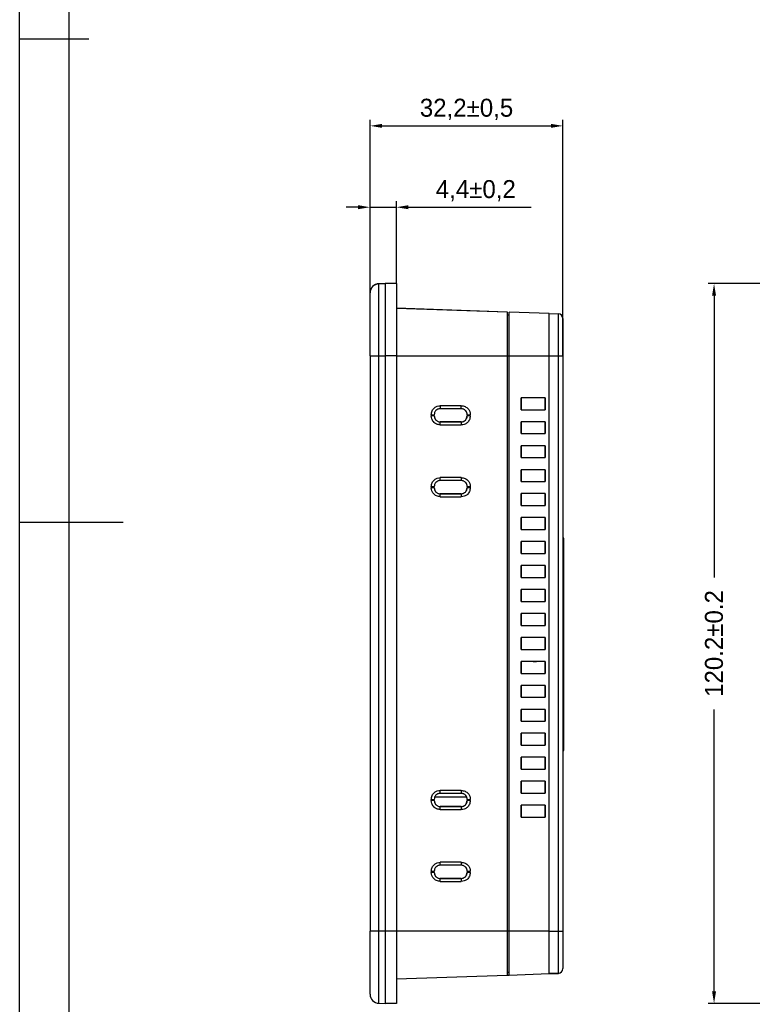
# Model space of a CAD drawing. Header units: millimetres. Extents: x -4303 to 345, y 512 to 7880.
# Tile 2 of 256: x -4303 to -4181, y 7557 to 7722. Entities that reach past the tile are written whole.
import ezdxf

# ---------------------------------------------------------------- set-up
doc = ezdxf.new("R2010")
doc.units = ezdxf.units.MM
doc.header["$LTSCALE"] = 5
doc.header["$PDSIZE"] = -1
doc.layers.add('HMI-D7', color=250, linetype='Continuous')
doc.dimstyles.new('ISO-25$0', dxfattribs={"dimtxt": 7, "dimasz": 1.5, "dimexe": 0.3, "dimexo": 0.2, "dimgap": 0.2, "dimtad": 0, "dimzin": 1, "dimdsep": 46, "dimtxsty": 'Standard', "dimcen": 0.5, "dimadec": 0, "dimazin": 0, "dimtp": 1.2, "dimtm": 1.2, "dimtfac": 1, "dimtmove": 0, "dimatfit": 3, "dimfxl": 1, "dimtolj": 1, "dimarcsym": 0})

# ---------------------------------------------------------------- blocks, each defined once
blk = doc.blocks.new('*D775')
at = {"color": 0, "lineweight": -2}
for p, q in [((-4146.22, 7677.55), (-4188.11, 7677.55)), ((-4187.11, 7675.55), (-4187.11, 7628.48)), ((-4187.11, 7559.41), (-4187.11, 7606.48)), ((-4146.23, 7557.41), (-4188.11, 7557.41))]:
    blk.add_line(p, q, dxfattribs=at)
at = {"color": 0}
for points in [[(-4187.44, 7675.55), (-4186.78, 7675.55), (-4187.11, 7677.55)], [(-4187.44, 7559.41), (-4186.78, 7559.41), (-4187.11, 7557.41)]]:
    blk.add_solid(points, dxfattribs=at)
at = {"layer": 'Defpoints', "color": 0}
for p in [(-4146.22, 7677.55), (-4187.11, 7557.41), (-4146.23, 7557.41)]:
    blk.add_point(p, dxfattribs=at)
at = {"color": 0, "insert": (-4187.11, 7617.48), "char_height": 3, "attachment_point": 5, "rotation": 90}
blk.add_mtext('120.2±0.2', dxfattribs=at)
blk = doc.blocks.new('*D782')
at = {"color": 0, "lineweight": -2}
for p, q in [((-4244.53, 7676), (-4244.53, 7704.87)), ((-4242.53, 7703.87), (-4214.33, 7703.87)), ((-4212.33, 7665.49), (-4212.33, 7704.87))]:
    blk.add_line(p, q, dxfattribs=at)
at = {"color": 0}
for points in [[(-4242.53, 7704.2), (-4242.53, 7703.54), (-4244.53, 7703.87)], [(-4214.33, 7704.2), (-4214.33, 7703.54), (-4212.33, 7703.87)]]:
    blk.add_solid(points, dxfattribs=at)
at = {"layer": 'Defpoints', "color": 0}
for p in [(-4212.33, 7703.87), (-4244.53, 7676), (-4212.33, 7665.49)]:
    blk.add_point(p, dxfattribs=at)
at = {"color": 0, "insert": (-4228.43, 7706.62), "char_height": 3, "attachment_point": 5}
blk.add_mtext('32,2±0,5', dxfattribs=at)
blk = doc.blocks.new('*D783')
at = {"color": 0, "lineweight": -2}
for p, q in [((-4244.53, 7676.26), (-4244.53, 7691.29)), ((-4240.13, 7677.54), (-4240.13, 7691.29)), ((-4246.53, 7690.29), (-4248.53, 7690.29)), ((-4244.53, 7690.29), (-4240.13, 7690.29)), ((-4238.13, 7690.29), (-4217.63, 7690.29))]:
    blk.add_line(p, q, dxfattribs=at)
at = {"color": 0}
for points in [[(-4246.53, 7690.63), (-4246.53, 7689.96), (-4244.53, 7690.29)], [(-4238.13, 7690.63), (-4238.13, 7689.96), (-4240.13, 7690.29)]]:
    blk.add_solid(points, dxfattribs=at)
at = {"layer": 'Defpoints', "color": 0}
for p in [(-4244.53, 7690.29), (-4240.13, 7677.54), (-4244.53, 7676.26)]:
    blk.add_point(p, dxfattribs=at)
at = {"color": 0, "insert": (-4226.88, 7693.04), "char_height": 3, "attachment_point": 5}
blk.add_mtext('4,4±0,2', dxfattribs=at)

msp = doc.modelspace()

# ---------------------------------------------------------------- linework, layer by layer
at = {"color": 7, "linetype": 'Continuous', "lineweight": 25}
for p, q in [((-4243.08, 7677.52), (-4242.03, 7677.55)), ((-4242.03, 7677.54), (-4243.08, 7677.5)), ((-4243.08, 7677.5), (-4243.08, 7677.52)), ((-4243.08, 7665.47), (-4243.08, 7677.5)), ((-4242.03, 7677.55), (-4242.03, 7677.54)), ((-4240.13, 7677.55), (-4242.03, 7677.55)), ((-4242.03, 7677.54), (-4242.03, 7665.47)), ((-4240.13, 7677.54), (-4242.03, 7677.54)), ((-4240.13, 7677.55), (-4240.13, 7677.54)), ((-4240.13, 7677.54), (-4240.13, 7665.47)), ((-4244.53, 7676.02), (-4244.53, 7676)), ((-4244.53, 7665.47), (-4244.53, 7676)), ((-4240.13, 7673.47), (-4221.63, 7672.82)), ((-4221.63, 7672.8), (-4240.13, 7673.45)), ((-4221.63, 7672.82), (-4221.63, 7672.8)), ((-4221.63, 7672.8), (-4221.63, 7665.47)), ((-4214.62, 7672.56), (-4221.33, 7672.79)), ((-4221.33, 7665.49), (-4221.33, 7672.79)), ((-4214.62, 7665.49), (-4214.62, 7672.56)), ((-4214.62, 7672.56), (-4213.1, 7672.51)), ((-4213.1, 7665.49), (-4213.1, 7672.51)), ((-4221.63, 7672.32), (-4221.33, 7672.31)), ((-4221.33, 7672.29), (-4221.63, 7672.3)), ((-4212.33, 7671.71), (-4212.33, 7665.49)), ((-4244.53, 7665.47), (-4244.53, 7569.47)), ((-4243.08, 7665.47), (-4242.03, 7665.47)), ((-4243.08, 7569.47), (-4243.08, 7665.47)), ((-4242.03, 7665.47), (-4242.03, 7569.47)), ((-4240.13, 7665.47), (-4242.03, 7665.47)), ((-4240.13, 7665.47), (-4240.13, 7569.47)), ((-4240.13, 7665.47), (-4221.63, 7665.47)), ((-4221.63, 7665.47), (-4221.63, 7569.47)), ((-4221.63, 7665.47), (-4221.33, 7665.47)), ((-4221.33, 7665.49), (-4214.62, 7665.49)), ((-4221.33, 7569.45), (-4221.33, 7665.49)), ((-4214.62, 7569.45), (-4214.62, 7665.49)), ((-4214.62, 7665.49), (-4213.1, 7665.49)), ((-4213.1, 7569.45), (-4213.1, 7665.49)), ((-4213.1, 7665.49), (-4212.33, 7665.49)), ((-4212.33, 7665.49), (-4212.33, 7569.45)), ((-4215.33, 7658.49), (-4219.32, 7658.49)), ((-4219.32, 7656.5), (-4219.32, 7658.49)), ((-4215.33, 7658.49), (-4219.32, 7658.49)), ((-4219.32, 7658.49), (-4219.32, 7658.49)), ((-4219.32, 7658.49), (-4219.32, 7656.5)), ((-4215.33, 7658.49), (-4215.33, 7656.5)), ((-4215.33, 7658.49), (-4215.33, 7658.49)), ((-4215.33, 7656.5), (-4215.33, 7658.49)), ((-4229.33, 7656.67), (-4232.83, 7656.67)), ((-4229.31, 7657.17), (-4232.81, 7657.17)), ((-4219.32, 7656.5), (-4215.33, 7656.5)), ((-4219.32, 7656.5), (-4219.32, 7656.5)), ((-4219.32, 7656.5), (-4215.33, 7656.5)), ((-4215.33, 7656.5), (-4215.33, 7656.5)), ((-4234.31, 7655.67), (-4234.31, 7655.47)), ((-4233.83, 7655.47), (-4233.83, 7655.67)), ((-4232.83, 7654.47), (-4229.33, 7654.47)), ((-4232.83, 7654.47), (-4232.83, 7654.47)), ((-4232.83, 7654.47), (-4232.83, 7654.47)), ((-4229.33, 7654.47), (-4232.83, 7654.47)), ((-4229.33, 7654.47), (-4229.33, 7654.47)), ((-4228.33, 7655.67), (-4228.33, 7655.47)), ((-4227.81, 7655.47), (-4227.81, 7655.67)), ((-4215.33, 7654.49), (-4219.32, 7654.49)), ((-4219.32, 7652.5), (-4219.32, 7654.49)), ((-4215.33, 7654.49), (-4219.32, 7654.49)), ((-4219.32, 7654.49), (-4219.32, 7654.49)), ((-4219.32, 7654.49), (-4219.32, 7652.5)), ((-4215.33, 7654.49), (-4215.33, 7652.5)), ((-4215.33, 7654.49), (-4215.33, 7654.49)), ((-4215.33, 7652.5), (-4215.33, 7654.49)), ((-4232.81, 7653.97), (-4229.31, 7653.97)), ((-4219.32, 7652.5), (-4215.33, 7652.5)), ((-4219.32, 7652.5), (-4219.32, 7652.5)), ((-4219.32, 7652.5), (-4215.33, 7652.5)), ((-4215.33, 7652.5), (-4215.33, 7652.5)), ((-4215.33, 7650.49), (-4219.32, 7650.49)), ((-4219.32, 7648.5), (-4219.32, 7650.49)), ((-4219.32, 7650.49), (-4219.32, 7648.5)), ((-4219.32, 7650.49), (-4219.32, 7650.49)), ((-4215.33, 7650.49), (-4219.32, 7650.49)), ((-4215.33, 7650.49), (-4215.33, 7648.5)), ((-4215.33, 7650.49), (-4215.33, 7650.49)), ((-4215.33, 7648.5), (-4215.33, 7650.49)), ((-4219.32, 7648.5), (-4215.33, 7648.5)), ((-4219.32, 7648.5), (-4219.32, 7648.5)), ((-4219.32, 7648.5), (-4215.33, 7648.5)), ((-4215.33, 7648.5), (-4215.33, 7648.5)), ((-4215.33, 7646.49), (-4219.32, 7646.49)), ((-4219.32, 7644.5), (-4219.32, 7646.49)), ((-4215.33, 7646.49), (-4219.32, 7646.49)), ((-4219.32, 7646.49), (-4219.32, 7646.49)), ((-4219.32, 7646.49), (-4219.32, 7644.5)), ((-4215.33, 7646.49), (-4215.33, 7644.5)), ((-4215.33, 7646.49), (-4215.33, 7646.49)), ((-4215.33, 7644.5), (-4215.33, 7646.49)), ((-4229.33, 7644.67), (-4232.83, 7644.67)), ((-4229.31, 7645.17), (-4232.81, 7645.17)), ((-4234.31, 7643.67), (-4234.31, 7643.47)), ((-4233.83, 7643.47), (-4233.83, 7643.67)), ((-4228.33, 7643.67), (-4228.33, 7643.47)), ((-4227.81, 7643.67), (-4227.81, 7643.47)), ((-4219.32, 7644.5), (-4215.33, 7644.5)), ((-4219.32, 7644.5), (-4219.32, 7644.5)), ((-4219.32, 7644.5), (-4215.33, 7644.5)), ((-4215.33, 7644.5), (-4215.33, 7644.5)), ((-4232.83, 7642.47), (-4229.33, 7642.47)), ((-4232.83, 7642.47), (-4232.83, 7642.47)), ((-4229.33, 7642.47), (-4232.83, 7642.47)), ((-4232.81, 7641.97), (-4229.31, 7641.97)), ((-4229.33, 7642.47), (-4229.33, 7642.47)), ((-4215.33, 7642.49), (-4219.32, 7642.49)), ((-4219.32, 7640.5), (-4219.32, 7642.49)), ((-4215.33, 7642.49), (-4219.32, 7642.49)), ((-4219.32, 7642.49), (-4219.32, 7642.49)), ((-4219.32, 7642.49), (-4219.32, 7640.5)), ((-4215.33, 7642.49), (-4215.33, 7640.5)), ((-4215.33, 7642.49), (-4215.33, 7642.49)), ((-4215.33, 7640.5), (-4215.33, 7642.49)), ((-4219.32, 7640.5), (-4215.33, 7640.5)), ((-4219.32, 7640.5), (-4219.32, 7640.5)), ((-4219.32, 7640.5), (-4215.33, 7640.5)), ((-4215.33, 7640.5), (-4215.33, 7640.5)), ((-4215.33, 7638.49), (-4219.32, 7638.49)), ((-4219.32, 7636.5), (-4219.32, 7638.49)), ((-4215.33, 7638.49), (-4219.32, 7638.49)), ((-4219.32, 7638.49), (-4219.32, 7638.49)), ((-4219.32, 7638.49), (-4219.32, 7636.5)), ((-4215.33, 7638.49), (-4215.33, 7636.5)), ((-4215.33, 7638.49), (-4215.33, 7638.49)), ((-4215.33, 7636.5), (-4215.33, 7638.49)), ((-4219.32, 7636.5), (-4215.33, 7636.5)), ((-4219.32, 7636.5), (-4219.32, 7636.5)), ((-4219.32, 7636.5), (-4215.33, 7636.5)), ((-4215.33, 7636.5), (-4215.33, 7636.5)), ((-4212.29, 7635.17), (-4212.33, 7635.2)), ((-4212.2, 7634.93), (-4212.2, 7634.96)), ((-4212.2, 7599.68), (-4212.2, 7634.93)), ((-4215.33, 7634.49), (-4219.32, 7634.49)), ((-4219.32, 7632.5), (-4219.32, 7634.49)), ((-4215.33, 7634.49), (-4219.32, 7634.49)), ((-4219.32, 7634.49), (-4219.32, 7634.49)), ((-4219.32, 7634.49), (-4219.32, 7632.5)), ((-4215.33, 7634.49), (-4215.33, 7632.5)), ((-4215.33, 7634.49), (-4215.33, 7634.49)), ((-4215.33, 7632.5), (-4215.33, 7634.49)), ((-4219.32, 7632.5), (-4215.33, 7632.5)), ((-4219.32, 7632.5), (-4219.32, 7632.5)), ((-4219.32, 7632.5), (-4215.33, 7632.5)), ((-4215.33, 7632.5), (-4215.33, 7632.5)), ((-4215.33, 7630.49), (-4219.32, 7630.49)), ((-4219.32, 7628.5), (-4219.32, 7630.49)), ((-4215.33, 7630.49), (-4219.32, 7630.49)), ((-4219.32, 7630.49), (-4219.32, 7630.49)), ((-4219.32, 7630.49), (-4219.32, 7628.5)), ((-4215.33, 7630.49), (-4215.33, 7628.5)), ((-4215.33, 7630.49), (-4215.33, 7630.49)), ((-4215.33, 7628.5), (-4215.33, 7630.49)), ((-4219.32, 7628.5), (-4215.33, 7628.5)), ((-4219.32, 7628.5), (-4219.32, 7628.5)), ((-4219.32, 7628.5), (-4215.33, 7628.5)), ((-4215.33, 7628.5), (-4215.33, 7628.5)), ((-4215.33, 7626.49), (-4219.32, 7626.49)), ((-4219.32, 7624.5), (-4219.32, 7626.49)), ((-4215.33, 7626.49), (-4219.32, 7626.49)), ((-4219.32, 7626.49), (-4219.32, 7626.49)), ((-4219.32, 7626.49), (-4219.32, 7624.5)), ((-4215.33, 7626.49), (-4215.33, 7624.5)), ((-4215.33, 7626.49), (-4215.33, 7626.49)), ((-4215.33, 7624.5), (-4215.33, 7626.49)), ((-4219.32, 7624.5), (-4215.33, 7624.5)), ((-4219.32, 7624.5), (-4219.32, 7624.5)), ((-4219.32, 7624.5), (-4215.33, 7624.5)), ((-4215.33, 7624.5), (-4215.33, 7624.5)), ((-4215.33, 7622.49), (-4219.32, 7622.49)), ((-4219.32, 7620.5), (-4219.32, 7622.49)), ((-4215.33, 7622.49), (-4219.32, 7622.49)), ((-4219.32, 7622.49), (-4219.32, 7622.49)), ((-4219.32, 7622.49), (-4219.32, 7620.5)), ((-4215.33, 7622.49), (-4215.33, 7620.5)), ((-4215.33, 7622.49), (-4215.33, 7622.49)), ((-4215.33, 7620.5), (-4215.33, 7622.49)), ((-4219.32, 7620.5), (-4215.33, 7620.5)), ((-4219.32, 7620.5), (-4219.32, 7620.5)), ((-4219.32, 7620.5), (-4215.33, 7620.5)), ((-4215.33, 7620.5), (-4215.33, 7620.5)), ((-4215.33, 7618.49), (-4219.32, 7618.49)), ((-4219.32, 7616.5), (-4219.32, 7618.49)), ((-4215.33, 7618.49), (-4219.32, 7618.49)), ((-4219.32, 7618.49), (-4219.32, 7618.49)), ((-4219.32, 7618.49), (-4219.32, 7616.5)), ((-4215.33, 7618.49), (-4215.33, 7616.5)), ((-4215.33, 7618.49), (-4215.33, 7618.49)), ((-4215.33, 7616.5), (-4215.33, 7618.49)), ((-4219.32, 7616.5), (-4215.33, 7616.5)), ((-4219.32, 7616.5), (-4219.32, 7616.5)), ((-4219.32, 7616.5), (-4215.33, 7616.5)), ((-4215.33, 7616.5), (-4215.33, 7616.5)), ((-4215.33, 7614.49), (-4219.32, 7614.49)), ((-4219.32, 7612.5), (-4219.32, 7614.49)), ((-4219.32, 7614.49), (-4219.32, 7612.5)), ((-4219.32, 7614.49), (-4219.32, 7614.49)), ((-4215.33, 7614.49), (-4219.32, 7614.49)), ((-4217.28, 7614.47), (-4217.28, 7614.49)), ((-4217.28, 7614.47), (-4216.73, 7614.47)), ((-4215.33, 7614.49), (-4215.33, 7612.5)), ((-4215.33, 7614.49), (-4215.33, 7614.49)), ((-4215.33, 7612.5), (-4215.33, 7614.49)), ((-4219.32, 7612.5), (-4215.33, 7612.5)), ((-4219.32, 7612.5), (-4219.32, 7612.5)), ((-4219.32, 7612.5), (-4215.33, 7612.5)), ((-4215.33, 7612.5), (-4215.33, 7612.5)), ((-4215.33, 7610.49), (-4219.32, 7610.49)), ((-4219.32, 7608.5), (-4219.32, 7610.49)), ((-4215.33, 7610.49), (-4219.32, 7610.49)), ((-4219.32, 7610.49), (-4219.32, 7610.49)), ((-4219.32, 7610.49), (-4219.32, 7608.5)), ((-4215.33, 7610.49), (-4215.33, 7608.5)), ((-4215.33, 7610.49), (-4215.33, 7610.49)), ((-4215.33, 7608.5), (-4215.33, 7610.49)), ((-4219.32, 7608.5), (-4215.33, 7608.5)), ((-4219.32, 7608.5), (-4219.32, 7608.5)), ((-4219.32, 7608.5), (-4215.33, 7608.5)), ((-4215.33, 7608.5), (-4215.33, 7608.5)), ((-4215.33, 7606.49), (-4219.32, 7606.49)), ((-4219.32, 7604.5), (-4219.32, 7606.49)), ((-4215.33, 7606.49), (-4219.32, 7606.49)), ((-4219.32, 7606.49), (-4219.32, 7606.49)), ((-4219.32, 7606.49), (-4219.32, 7604.5)), ((-4215.33, 7606.49), (-4215.33, 7604.5)), ((-4215.33, 7606.49), (-4215.33, 7606.49)), ((-4215.33, 7604.5), (-4215.33, 7606.49)), ((-4219.32, 7604.5), (-4215.33, 7604.5)), ((-4219.32, 7604.5), (-4219.32, 7604.5)), ((-4219.32, 7604.5), (-4215.33, 7604.5)), ((-4215.33, 7604.5), (-4215.33, 7604.5)), ((-4215.33, 7602.49), (-4219.32, 7602.49)), ((-4219.32, 7600.5), (-4219.32, 7602.49)), ((-4215.33, 7602.49), (-4219.32, 7602.49)), ((-4219.32, 7602.49), (-4219.32, 7602.49)), ((-4219.32, 7602.49), (-4219.32, 7600.5)), ((-4215.33, 7602.49), (-4215.33, 7600.5)), ((-4215.33, 7602.49), (-4215.33, 7602.49)), ((-4215.33, 7600.5), (-4215.33, 7602.49)), ((-4219.32, 7600.5), (-4215.33, 7600.5)), ((-4219.32, 7600.5), (-4219.32, 7600.5)), ((-4219.32, 7600.5), (-4215.33, 7600.5)), ((-4215.33, 7600.5), (-4215.33, 7600.5)), ((-4215.33, 7598.49), (-4219.32, 7598.49)), ((-4219.32, 7596.5), (-4219.32, 7598.49)), ((-4219.32, 7598.49), (-4219.32, 7596.5)), ((-4219.32, 7598.49), (-4219.32, 7598.49)), ((-4215.33, 7598.49), (-4219.32, 7598.49)), ((-4215.33, 7598.49), (-4215.33, 7596.5)), ((-4215.33, 7598.49), (-4215.33, 7598.49)), ((-4215.33, 7596.5), (-4215.33, 7598.49)), ((-4219.32, 7596.5), (-4215.33, 7596.5)), ((-4219.32, 7596.5), (-4219.32, 7596.5)), ((-4219.32, 7596.5), (-4215.33, 7596.5)), ((-4215.33, 7596.5), (-4215.33, 7596.5)), ((-4215.33, 7594.49), (-4219.32, 7594.49)), ((-4219.32, 7592.5), (-4219.32, 7594.49)), ((-4215.33, 7594.49), (-4219.32, 7594.49)), ((-4219.32, 7594.49), (-4219.32, 7594.49)), ((-4219.32, 7594.49), (-4219.32, 7592.5)), ((-4215.33, 7594.49), (-4215.33, 7592.5)), ((-4215.33, 7594.49), (-4215.33, 7594.49)), ((-4215.33, 7592.5), (-4215.33, 7594.49)), ((-4229.33, 7592.47), (-4232.83, 7592.47)), ((-4229.31, 7592.97), (-4232.81, 7592.97)), ((-4219.32, 7592.5), (-4215.33, 7592.5)), ((-4219.32, 7592.5), (-4219.32, 7592.5)), ((-4219.32, 7592.5), (-4215.33, 7592.5)), ((-4215.33, 7592.5), (-4215.33, 7592.5)), ((-4234.31, 7591.47), (-4234.31, 7591.27)), ((-4233.83, 7591.27), (-4233.83, 7591.47)), ((-4233.72, 7591.9), (-4228.44, 7591.9)), ((-4228.33, 7591.47), (-4228.33, 7591.27)), ((-4227.81, 7591.27), (-4227.81, 7591.47)), ((-4215.33, 7590.49), (-4219.32, 7590.49)), ((-4219.32, 7588.5), (-4219.32, 7590.49)), ((-4215.33, 7590.49), (-4219.32, 7590.49)), ((-4219.32, 7590.49), (-4219.32, 7590.49)), ((-4219.32, 7590.49), (-4219.32, 7588.5)), ((-4215.33, 7590.49), (-4215.33, 7588.5)), ((-4215.33, 7590.49), (-4215.33, 7590.49)), ((-4215.33, 7588.5), (-4215.33, 7590.49)), ((-4232.83, 7590.27), (-4229.33, 7590.27)), ((-4232.83, 7590.27), (-4232.83, 7590.27)), ((-4229.33, 7590.27), (-4232.83, 7590.27)), ((-4232.81, 7589.77), (-4229.31, 7589.77)), ((-4229.33, 7590.27), (-4229.33, 7590.27)), ((-4219.32, 7588.5), (-4215.33, 7588.5)), ((-4219.32, 7588.5), (-4219.32, 7588.5)), ((-4219.32, 7588.5), (-4215.33, 7588.5)), ((-4215.33, 7588.5), (-4215.33, 7588.5)), ((-4229.33, 7580.47), (-4232.83, 7580.47)), ((-4229.31, 7580.97), (-4232.81, 7580.97)), ((-4234.31, 7579.47), (-4234.31, 7579.27)), ((-4233.83, 7579.27), (-4233.83, 7579.47)), ((-4228.33, 7579.47), (-4228.33, 7579.27)), ((-4227.81, 7579.27), (-4227.81, 7579.47)), ((-4232.83, 7578.27), (-4229.33, 7578.27)), ((-4232.83, 7578.27), (-4232.83, 7578.27)), ((-4232.83, 7578.27), (-4232.83, 7578.27)), ((-4229.33, 7578.27), (-4232.83, 7578.27)), ((-4232.81, 7577.77), (-4229.31, 7577.77)), ((-4229.33, 7578.27), (-4229.33, 7578.27)), ((-4244.53, 7558.93), (-4244.53, 7569.47)), ((-4242.03, 7569.47), (-4243.08, 7569.47)), ((-4243.08, 7557.44), (-4243.08, 7569.47)), ((-4242.03, 7569.47), (-4242.03, 7557.4)), ((-4240.13, 7569.47), (-4242.03, 7569.47)), ((-4240.13, 7569.47), (-4240.13, 7557.4)), ((-4221.63, 7569.47), (-4240.13, 7569.47)), ((-4221.63, 7569.47), (-4221.63, 7562.13)), ((-4221.33, 7569.47), (-4221.63, 7569.47)), ((-4221.33, 7562.15), (-4221.33, 7569.45)), ((-4214.62, 7569.45), (-4221.33, 7569.45)), ((-4214.62, 7562.38), (-4214.62, 7569.45)), ((-4214.62, 7569.45), (-4213.1, 7569.45)), ((-4213.1, 7562.43), (-4213.1, 7569.45)), ((-4213.1, 7569.45), (-4212.33, 7569.45)), ((-4212.33, 7569.45), (-4212.33, 7563.23)), ((-4221.63, 7562.63), (-4221.33, 7562.64)), ((-4221.33, 7562.15), (-4214.62, 7562.38)), ((-4214.62, 7562.38), (-4213.1, 7562.43)), ((-4240.13, 7561.49), (-4221.63, 7562.13)), ((-4221.63, 7562.14), (-4221.33, 7562.15)), ((-4243.08, 7557.44), (-4242.03, 7557.4)), ((-4240.13, 7557.4), (-4242.03, 7557.4))]:
    msp.add_line(p, q, dxfattribs=at)
at = {"color": 7, "linetype": 'Continuous', "lineweight": 25, "flags": 128}
for points in [[(-4244.53, 7665.47), (-4244.5, 7665.47), (-4244.42, 7665.47), (-4244.28, 7665.47), (-4244.1, 7665.47), (-4243.89, 7665.47), (-4243.64, 7665.47), (-4243.36, 7665.47), (-4243.08, 7665.47)], [(-4243.08, 7569.47), (-4243.36, 7569.47), (-4243.64, 7569.47), (-4243.89, 7569.47), (-4244.1, 7569.47), (-4244.28, 7569.47), (-4244.42, 7569.47), (-4244.5, 7569.47), (-4244.53, 7569.47)], [(-4213.1, 7562.43), (-4213.95, 7562.4), (-4214.62, 7562.38)]]:
    msp.add_lwpolyline(points, dxfattribs=at)
at = {"color": 7, "linetype": 'Continuous', "lineweight": 25}
for centre, radius, start, end in [((-4243.03, 7676.02), 1.5, 92, 180), ((-4243.03, 7676), 1.5, 92, 180), ((-4213.13, 7671.71), 0.8, 0, 88.1991), ((-4229.33, 7655.47), 1, 270, 359.9999), ((-4229.33, 7643.47), 1, 270, 0), ((-4212.5, 7634.96), 0.3, 0, 54.6969), ((-4212.5, 7599.68), 0.3, 305.3031, 360), ((-4229.33, 7591.27), 1, 270, 0), ((-4229.33, 7579.27), 1, 270, 0), ((-4213.13, 7563.23), 0.8, 271.8009, 360), ((-4243.03, 7558.93), 1.5, 180, 268)]:
    msp.add_arc(centre, radius, start, end, dxfattribs=at)
at = {"color": 8, "linetype": 'Continuous', "lineweight": 25}
for centre, radius, start, end in [((-4212.5, 7634.93), 0.3, 0, 54.6969), ((-4212.31, 7654.53), 19.6, 269.9673, 270.3374), ((-4212.31, 7619.28), 19.6, 269.9673, 270.3374)]:
    msp.add_arc(centre, radius, start, end, dxfattribs=at)
at = {"color": 7, "linetype": 'Continuous', "lineweight": 25}
for points, knots in [([(-4234.31, 7655.67), (-4234.28, 7655.89), (-4234.22, 7656.33), (-4233.82, 7656.82), (-4233.33, 7657.11), (-4232.98, 7657.15), (-4232.81, 7657.17)], [0, 0, 0, 0, 0.2799779, 0.5590279, 0.7791177, 1, 1, 1, 1]), ([(-4232.83, 7656.67), (-4232.91, 7656.66), (-4233.06, 7656.65), (-4233.31, 7656.56), (-4233.51, 7656.41), (-4233.67, 7656.22), (-4233.79, 7655.99), (-4233.81, 7655.8), (-4233.83, 7655.67)], [0, 0, 0, 0, 0.155203, 0.290473, 0.500383, 0.630748, 0.757651, 1, 1, 1, 1]), ([(-4228.33, 7655.67), (-4228.34, 7655.78), (-4228.36, 7656.02), (-4228.52, 7656.28), (-4228.71, 7656.47), (-4228.89, 7656.58), (-4229.1, 7656.65), (-4229.25, 7656.66), (-4229.33, 7656.67)], [0, 0, 0, 0, 0.213897, 0.451367, 0.579573, 0.713747, 0.853889, 1, 1, 1, 1]), ([(-4229.31, 7657.17), (-4229.09, 7657.14), (-4228.65, 7657.08), (-4228.15, 7656.68), (-4227.86, 7656.19), (-4227.83, 7655.84), (-4227.81, 7655.67)], [0, 0, 0, 0, 0.279961, 0.559021, 0.779112, 1, 1, 1, 1]), ([(-4232.81, 7653.97), (-4233.03, 7654), (-4233.47, 7654.05), (-4233.96, 7654.45), (-4234.25, 7654.95), (-4234.29, 7655.29), (-4234.31, 7655.47)], [0, 0, 0, 0, 0.279961, 0.55902, 0.779111, 1, 1, 1, 1]), ([(-4233.83, 7655.47), (-4233.81, 7655.36), (-4233.79, 7655.12), (-4233.63, 7654.85), (-4233.44, 7654.67), (-4233.26, 7654.56), (-4233.05, 7654.48), (-4232.9, 7654.47), (-4232.83, 7654.47)], [0, 0, 0, 0, 0.214068, 0.451594, 0.579786, 0.713918, 0.853989, 1, 1, 1, 1]), ([(-4229.33, 7654.47), (-4229.24, 7654.47), (-4229.09, 7654.48), (-4228.85, 7654.58), (-4228.64, 7654.72), (-4228.49, 7654.91), (-4228.36, 7655.15), (-4228.34, 7655.34), (-4228.33, 7655.47)], [0, 0, 0, 0, 0.155119, 0.29036, 0.500376, 0.630668, 0.757548, 1, 1, 1, 1]), ([(-4227.81, 7655.47), (-4227.84, 7655.25), (-4227.89, 7654.81), (-4228.29, 7654.31), (-4228.79, 7654.02), (-4229.13, 7653.99), (-4229.31, 7653.97)], [0, 0, 0, 0, 0.27996, 0.559016, 0.779111, 1, 1, 1, 1]), ([(-4234.31, 7643.67), (-4234.28, 7643.89), (-4234.22, 7644.33), (-4233.82, 7644.82), (-4233.33, 7645.11), (-4232.98, 7645.15), (-4232.81, 7645.17)], [0, 0, 0, 0, 0.279963, 0.559019, 0.779113, 1, 1, 1, 1]), ([(-4232.83, 7644.67), (-4232.91, 7644.66), (-4233.06, 7644.65), (-4233.31, 7644.56), (-4233.51, 7644.41), (-4233.67, 7644.22), (-4233.79, 7643.99), (-4233.81, 7643.79), (-4233.83, 7643.67)], [0, 0, 0, 0, 0.155177, 0.2904385, 0.5003836, 0.6307209, 0.7576149, 1, 1, 1, 1]), ([(-4228.33, 7643.67), (-4228.34, 7643.78), (-4228.36, 7644.02), (-4228.52, 7644.29), (-4228.71, 7644.47), (-4228.89, 7644.58), (-4229.1, 7644.65), (-4229.25, 7644.66), (-4229.33, 7644.67)], [0, 0, 0, 0, 0.214265, 0.451857, 0.580033, 0.714115, 0.854104, 1, 1, 1, 1]), ([(-4229.31, 7645.17), (-4229.09, 7645.14), (-4228.65, 7645.08), (-4228.15, 7644.68), (-4227.86, 7644.19), (-4227.83, 7643.84), (-4227.81, 7643.67)], [0, 0, 0, 0, 0.2799626, 0.5590223, 0.7791128, 1, 1, 1, 1]), ([(-4232.81, 7641.97), (-4233.03, 7642), (-4233.47, 7642.05), (-4233.96, 7642.45), (-4234.25, 7642.95), (-4234.29, 7643.29), (-4234.31, 7643.47)], [0, 0, 0, 0, 0.27996, 0.55902, 0.779111, 1, 1, 1, 1]), ([(-4233.83, 7643.47), (-4233.81, 7643.36), (-4233.79, 7643.12), (-4233.63, 7642.85), (-4233.44, 7642.67), (-4233.26, 7642.56), (-4233.05, 7642.48), (-4232.9, 7642.47), (-4232.83, 7642.47)], [0, 0, 0, 0, 0.213901, 0.451372, 0.579578, 0.713751, 0.853892, 1, 1, 1, 1]), ([(-4229.33, 7642.47), (-4229.24, 7642.47), (-4229.09, 7642.48), (-4228.85, 7642.58), (-4228.64, 7642.72), (-4228.49, 7642.91), (-4228.36, 7643.15), (-4228.34, 7643.34), (-4228.33, 7643.47)], [0, 0, 0, 0, 0.155199, 0.290468, 0.500384, 0.630723, 0.757618, 1, 1, 1, 1]), ([(-4227.81, 7643.47), (-4227.84, 7643.25), (-4227.89, 7642.81), (-4228.29, 7642.31), (-4228.79, 7642.02), (-4229.13, 7641.99), (-4229.31, 7641.97)], [0, 0, 0, 0, 0.279963, 0.559017, 0.779111, 1, 1, 1, 1]), ([(-4234.31, 7591.47), (-4234.28, 7591.69), (-4234.22, 7592.13), (-4233.82, 7592.62), (-4233.33, 7592.91), (-4232.98, 7592.95), (-4232.81, 7592.97)], [0, 0, 0, 0, 0.279962, 0.559019, 0.779115, 1, 1, 1, 1]), ([(-4232.83, 7592.47), (-4232.91, 7592.46), (-4233.06, 7592.45), (-4233.31, 7592.36), (-4233.51, 7592.21), (-4233.67, 7592.02), (-4233.79, 7591.79), (-4233.81, 7591.59), (-4233.83, 7591.47)], [0, 0, 0, 0, 0.155177, 0.290438, 0.500384, 0.630721, 0.757615, 1, 1, 1, 1]), ([(-4228.33, 7591.47), (-4228.34, 7591.58), (-4228.36, 7591.82), (-4228.52, 7592.09), (-4228.71, 7592.27), (-4228.89, 7592.38), (-4229.1, 7592.45), (-4229.25, 7592.46), (-4229.33, 7592.47)], [0, 0, 0, 0, 0.214247, 0.451834, 0.580011, 0.714097, 0.854094, 1, 1, 1, 1]), ([(-4229.31, 7592.97), (-4229.09, 7592.94), (-4228.65, 7592.88), (-4228.15, 7592.48), (-4227.86, 7591.99), (-4227.83, 7591.64), (-4227.81, 7591.47)], [0, 0, 0, 0, 0.279957, 0.559014, 0.779101, 1, 1, 1, 1]), ([(-4232.81, 7589.77), (-4233.03, 7589.8), (-4233.47, 7589.85), (-4233.96, 7590.25), (-4234.25, 7590.75), (-4234.29, 7591.09), (-4234.31, 7591.27)], [0, 0, 0, 0, 0.279955, 0.559011, 0.779099, 1, 1, 1, 1]), ([(-4233.83, 7591.27), (-4233.81, 7591.16), (-4233.79, 7590.92), (-4233.63, 7590.65), (-4233.44, 7590.47), (-4233.26, 7590.36), (-4233.05, 7590.28), (-4232.9, 7590.27), (-4232.83, 7590.27)], [0, 0, 0, 0, 0.214267, 0.451859, 0.580035, 0.714117, 0.854105, 1, 1, 1, 1]), ([(-4229.33, 7590.27), (-4229.24, 7590.27), (-4229.09, 7590.28), (-4228.85, 7590.38), (-4228.64, 7590.52), (-4228.49, 7590.71), (-4228.36, 7590.95), (-4228.34, 7591.14), (-4228.33, 7591.27)], [0, 0, 0, 0, 0.155172, 0.290432, 0.500383, 0.630745, 0.757647, 1, 1, 1, 1]), ([(-4227.81, 7591.27), (-4227.84, 7591.05), (-4227.89, 7590.61), (-4228.29, 7590.11), (-4228.79, 7589.82), (-4229.13, 7589.79), (-4229.31, 7589.77)], [0, 0, 0, 0, 0.279962, 0.559017, 0.77911, 1, 1, 1, 1]), ([(-4234.31, 7579.47), (-4234.28, 7579.69), (-4234.22, 7580.13), (-4233.82, 7580.62), (-4233.33, 7580.91), (-4232.98, 7580.95), (-4232.81, 7580.97)], [0, 0, 0, 0, 0.279961, 0.559017, 0.779111, 1, 1, 1, 1]), ([(-4232.83, 7580.47), (-4232.83, 7580.47), (-4232.91, 7580.47), (-4233.06, 7580.45), (-4233.31, 7580.36), (-4233.51, 7580.21), (-4233.67, 7580.02), (-4233.79, 7579.79), (-4233.81, 7579.59), (-4233.83, 7579.47)], [0, 0, 0, 0, 0.0000195, 0.1554609, 0.2908906, 0.5004012, 0.6307308, 0.7576309, 1, 1, 1, 1]), ([(-4228.33, 7579.47), (-4228.34, 7579.58), (-4228.36, 7579.82), (-4228.52, 7580.09), (-4228.71, 7580.27), (-4228.89, 7580.38), (-4229.1, 7580.45), (-4229.25, 7580.46), (-4229.33, 7580.47)], [0, 0, 0, 0, 0.2139998, 0.4515035, 0.5797009, 0.7138493, 0.8539491, 1, 1, 1, 1]), ([(-4229.31, 7580.97), (-4229.09, 7580.94), (-4228.65, 7580.88), (-4228.15, 7580.48), (-4227.86, 7579.99), (-4227.83, 7579.64), (-4227.81, 7579.47)], [0, 0, 0, 0, 0.27996, 0.559019, 0.77911, 1, 1, 1, 1]), ([(-4232.81, 7577.77), (-4233.03, 7577.8), (-4233.47, 7577.85), (-4233.96, 7578.25), (-4234.25, 7578.75), (-4234.29, 7579.09), (-4234.31, 7579.27)], [0, 0, 0, 0, 0.27996, 0.55902, 0.77911, 1, 1, 1, 1]), ([(-4233.83, 7579.27), (-4233.81, 7579.16), (-4233.79, 7578.92), (-4233.63, 7578.65), (-4233.44, 7578.47), (-4233.26, 7578.36), (-4233.05, 7578.28), (-4232.9, 7578.27), (-4232.83, 7578.27)], [0, 0, 0, 0, 0.214282, 0.451879, 0.580054, 0.714132, 0.854114, 1, 1, 1, 1]), ([(-4229.33, 7578.27), (-4229.24, 7578.27), (-4229.09, 7578.28), (-4228.85, 7578.38), (-4228.64, 7578.52), (-4228.49, 7578.71), (-4228.36, 7578.95), (-4228.34, 7579.14), (-4228.33, 7579.27)], [0, 0, 0, 0, 0.155148, 0.290399, 0.500379, 0.630719, 0.757615, 1, 1, 1, 1]), ([(-4227.81, 7579.27), (-4227.84, 7579.05), (-4227.89, 7578.61), (-4228.29, 7578.11), (-4228.79, 7577.82), (-4229.13, 7577.79), (-4229.31, 7577.77)], [0, 0, 0, 0, 0.2799622, 0.5590202, 0.7791161, 1, 1, 1, 1])]:
    msp.add_open_spline(points, degree=3, knots=knots, dxfattribs=at)
for points in [[(-4232.81, 7657.17), (-4232.81, 7657.1), (-4232.81, 7656.97), (-4232.81, 7656.81), (-4232.82, 7656.69), (-4232.82, 7656.68), (-4232.83, 7656.67)], [(-4229.33, 7656.67), (-4229.32, 7656.68), (-4229.32, 7656.69), (-4229.31, 7656.81), (-4229.31, 7656.97), (-4229.31, 7657.1), (-4229.31, 7657.17)], [(-4234.31, 7655.67), (-4234.24, 7655.67), (-4234.12, 7655.67), (-4233.96, 7655.67), (-4233.85, 7655.67), (-4233.83, 7655.67), (-4233.83, 7655.67)], [(-4233.83, 7655.47), (-4233.83, 7655.47), (-4233.85, 7655.47), (-4233.96, 7655.47), (-4234.12, 7655.47), (-4234.24, 7655.47), (-4234.31, 7655.47)], [(-4232.81, 7653.97), (-4232.81, 7654.03), (-4232.81, 7654.16), (-4232.81, 7654.33), (-4232.82, 7654.44), (-4232.82, 7654.46), (-4232.83, 7654.47)], [(-4229.33, 7654.47), (-4229.32, 7654.46), (-4229.32, 7654.44), (-4229.31, 7654.33), (-4229.31, 7654.16), (-4229.31, 7654.03), (-4229.31, 7653.97)], [(-4228.33, 7655.67), (-4228.32, 7655.67), (-4228.32, 7655.67), (-4228.29, 7655.67), (-4228.24, 7655.67), (-4228.17, 7655.67), (-4228.1, 7655.67), (-4228.01, 7655.67), (-4227.91, 7655.67), (-4227.84, 7655.67), (-4227.81, 7655.67)], [(-4227.81, 7655.47), (-4227.84, 7655.47), (-4227.91, 7655.47), (-4228.01, 7655.47), (-4228.1, 7655.47), (-4228.17, 7655.47), (-4228.24, 7655.47), (-4228.29, 7655.47), (-4228.32, 7655.47), (-4228.32, 7655.47), (-4228.33, 7655.47)], [(-4232.83, 7644.67), (-4232.82, 7644.68), (-4232.82, 7644.69), (-4232.81, 7644.81), (-4232.81, 7644.97), (-4232.81, 7645.1), (-4232.81, 7645.17)], [(-4229.31, 7645.17), (-4229.31, 7645.1), (-4229.31, 7644.97), (-4229.31, 7644.81), (-4229.32, 7644.69), (-4229.32, 7644.68), (-4229.33, 7644.67)], [(-4234.31, 7643.67), (-4234.24, 7643.67), (-4234.12, 7643.67), (-4233.96, 7643.67), (-4233.85, 7643.67), (-4233.83, 7643.67), (-4233.83, 7643.67)], [(-4233.83, 7643.47), (-4233.83, 7643.47), (-4233.85, 7643.47), (-4233.96, 7643.47), (-4234.12, 7643.47), (-4234.24, 7643.47), (-4234.31, 7643.47)], [(-4228.33, 7643.67), (-4228.32, 7643.67), (-4228.32, 7643.67), (-4228.29, 7643.67), (-4228.24, 7643.67), (-4228.17, 7643.67), (-4228.1, 7643.67), (-4228.01, 7643.67), (-4227.91, 7643.67), (-4227.84, 7643.67), (-4227.81, 7643.67)], [(-4227.81, 7643.47), (-4227.84, 7643.47), (-4227.91, 7643.47), (-4228.01, 7643.47), (-4228.1, 7643.47), (-4228.17, 7643.47), (-4228.24, 7643.47), (-4228.29, 7643.47), (-4228.32, 7643.47), (-4228.32, 7643.47), (-4228.33, 7643.47)], [(-4232.81, 7641.97), (-4232.81, 7642.03), (-4232.81, 7642.16), (-4232.81, 7642.33), (-4232.82, 7642.44), (-4232.82, 7642.46), (-4232.83, 7642.47)], [(-4229.33, 7642.47), (-4229.32, 7642.46), (-4229.32, 7642.44), (-4229.31, 7642.33), (-4229.31, 7642.16), (-4229.31, 7642.03), (-4229.31, 7641.97)], [(-4232.83, 7592.47), (-4232.82, 7592.48), (-4232.82, 7592.49), (-4232.81, 7592.61), (-4232.81, 7592.77), (-4232.81, 7592.9), (-4232.81, 7592.97)], [(-4229.31, 7592.97), (-4229.31, 7592.9), (-4229.31, 7592.77), (-4229.31, 7592.61), (-4229.32, 7592.49), (-4229.32, 7592.48), (-4229.33, 7592.47)], [(-4234.31, 7591.47), (-4234.24, 7591.47), (-4234.12, 7591.47), (-4233.96, 7591.47), (-4233.85, 7591.47), (-4233.83, 7591.47), (-4233.83, 7591.47)], [(-4233.83, 7591.27), (-4233.83, 7591.27), (-4233.85, 7591.27), (-4233.96, 7591.27), (-4234.12, 7591.27), (-4234.24, 7591.27), (-4234.31, 7591.27)], [(-4228.33, 7591.47), (-4228.32, 7591.47), (-4228.32, 7591.47), (-4228.29, 7591.47), (-4228.24, 7591.47), (-4228.17, 7591.47), (-4228.1, 7591.47), (-4228.01, 7591.47), (-4227.91, 7591.47), (-4227.84, 7591.47), (-4227.81, 7591.47)], [(-4227.81, 7591.27), (-4227.84, 7591.27), (-4227.91, 7591.27), (-4228.01, 7591.27), (-4228.1, 7591.27), (-4228.17, 7591.27), (-4228.24, 7591.27), (-4228.29, 7591.27), (-4228.32, 7591.27), (-4228.32, 7591.27), (-4228.33, 7591.27)], [(-4232.81, 7589.77), (-4232.81, 7589.83), (-4232.81, 7589.96), (-4232.81, 7590.13), (-4232.82, 7590.24), (-4232.82, 7590.26), (-4232.83, 7590.27)], [(-4229.33, 7590.27), (-4229.32, 7590.26), (-4229.32, 7590.24), (-4229.31, 7590.13), (-4229.31, 7589.96), (-4229.31, 7589.83), (-4229.31, 7589.77)], [(-4232.83, 7580.47), (-4232.82, 7580.48), (-4232.82, 7580.49), (-4232.81, 7580.61), (-4232.81, 7580.77), (-4232.81, 7580.9), (-4232.81, 7580.97)], [(-4229.31, 7580.97), (-4229.31, 7580.9), (-4229.31, 7580.77), (-4229.31, 7580.61), (-4229.32, 7580.49), (-4229.32, 7580.48), (-4229.33, 7580.47)], [(-4234.31, 7579.47), (-4234.24, 7579.47), (-4234.12, 7579.47), (-4233.96, 7579.47), (-4233.85, 7579.47), (-4233.83, 7579.47), (-4233.83, 7579.47)], [(-4233.83, 7579.27), (-4233.83, 7579.27), (-4233.85, 7579.27), (-4233.96, 7579.27), (-4234.12, 7579.27), (-4234.24, 7579.27), (-4234.31, 7579.27)], [(-4228.33, 7579.47), (-4228.32, 7579.47), (-4228.32, 7579.47), (-4228.29, 7579.47), (-4228.24, 7579.47), (-4228.17, 7579.47), (-4228.1, 7579.47), (-4228.01, 7579.47), (-4227.91, 7579.47), (-4227.84, 7579.47), (-4227.81, 7579.47)], [(-4227.81, 7579.27), (-4227.84, 7579.27), (-4227.91, 7579.27), (-4228.01, 7579.27), (-4228.1, 7579.27), (-4228.17, 7579.27), (-4228.24, 7579.27), (-4228.29, 7579.27), (-4228.32, 7579.27), (-4228.32, 7579.27), (-4228.33, 7579.27)], [(-4232.81, 7577.77), (-4232.81, 7577.83), (-4232.81, 7577.96), (-4232.81, 7578.13), (-4232.82, 7578.24), (-4232.82, 7578.26), (-4232.83, 7578.27)], [(-4229.33, 7578.27), (-4229.32, 7578.26), (-4229.32, 7578.24), (-4229.31, 7578.13), (-4229.31, 7577.96), (-4229.31, 7577.83), (-4229.31, 7577.77)]]:
    msp.add_open_spline(points, degree=3, dxfattribs=at)
at = {"layer": 'HMI-D7', "color": 0}
for points in [[(-3618.9, 7879.61), (-3618.9, 7395.89), (-4303.03, 7395.89), (-4303.03, 7879.61)], [(-3627.15, 7871.36), (-3627.15, 7404.14), (-4294.78, 7404.14), (-4294.78, 7871.36)]]:
    msp.add_lwpolyline(points, close=True, dxfattribs=at)
for points in [[(-4303.03, 7718.37), (-4291.51, 7718.37)], [(-4303.03, 7637.75), (-4285.75, 7637.75)]]:
    msp.add_lwpolyline(points, dxfattribs=at)

# ---------------------------------------------------------------- dimensions: what is measured, and where the dimension line sits
at = {"color": 0}
dim = msp.add_linear_dim(base=(-4212.33, 7703.87), p1=(-4244.53, 7676), p2=(-4212.33, 7665.49), dimstyle='ISO-25$0', override={"dimtxt": 3, "dimasz": 2, "dimexe": 1, "dimexo": 0, "dimgap": 1, "dimtad": 1, "dimtih": 1, "dimtoh": 1, "dimdec": 1, "dimzin": 0, "dimdsep": 44, "dimcen": 2.5, "dimadec": 2, "dimtol": 1, "dimtp": 0.5, "dimtm": 0.5, "dimtdec": 1, "dimtolj": 0, "dimtzin": 0}, dxfattribs=at)
dim.commit()
dim.dimension.update_dxf_attribs({"geometry": '*D782', "text_midpoint": (-4228.43, 7706.62)})
dim = msp.add_linear_dim(base=(-4244.53, 7690.29), p1=(-4240.13, 7677.54), p2=(-4244.53, 7676.26), dimstyle='ISO-25$0', override={"dimtxt": 3, "dimasz": 2, "dimexe": 1, "dimexo": 0, "dimgap": 1, "dimtad": 1, "dimtih": 1, "dimtoh": 1, "dimdec": 1, "dimzin": 0, "dimdsep": 44, "dimcen": 2.5, "dimadec": 2, "dimtol": 1, "dimtp": 0.2, "dimtm": 0.2, "dimtdec": 1, "dimtolj": 0, "dimtzin": 0}, dxfattribs=at)
dim.commit()
dim.dimension.update_dxf_attribs({"geometry": '*D783', "text_midpoint": (-4226.88, 7690.29), "dimtype": 160})
dim = msp.add_linear_dim(base=(-4187.11, 7557.41), p1=(-4146.22, 7677.55), p2=(-4146.23, 7557.41), angle=90, text='120.2±0.2', dimstyle='ISO-25$0', override={"dimtxt": 3, "dimasz": 2, "dimexe": 1, "dimexo": 0, "dimgap": 1, "dimtad": 1, "dimtih": 1, "dimtoh": 1, "dimdec": 1, "dimzin": 0, "dimdsep": 44, "dimcen": 2.5, "dimadec": 2, "dimtol": 1, "dimtp": 0.2, "dimtm": 0.2, "dimtdec": 1, "dimtolj": 0, "dimtzin": 0}, dxfattribs=at)
dim.commit()
dim.dimension.update_dxf_attribs({"geometry": '*D775', "text_midpoint": (-4187.11, 7617.48), "text_rotation": 90})

doc.saveas('drawing.dxf')
